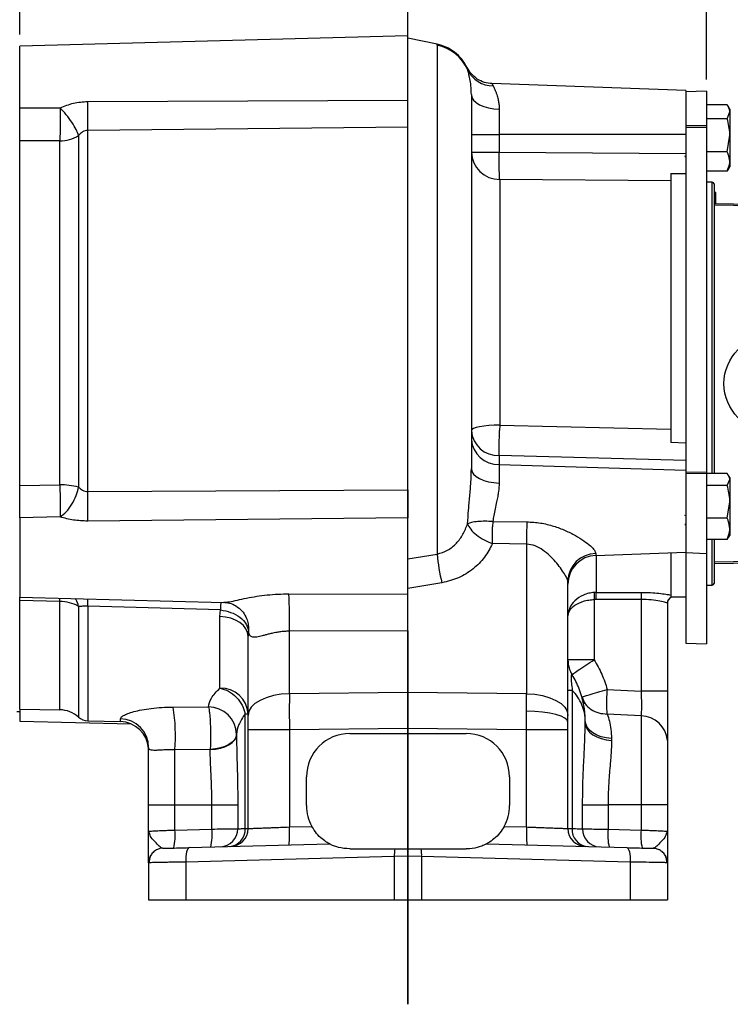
# Model space of a CAD drawing. Header units: inches. Extents: x 0.4 to 16.6, y 0.2 to 10.8.
# Tile 10 of 12: x 10.7 to 13.8, y 3.8 to 8.1. Entities that reach past the tile are written whole.
import ezdxf

# ---------------------------------------------------------------- set-up
doc = ezdxf.new("R2010")
doc.units = ezdxf.units.IN
doc.header["$MEASUREMENT"] = 0
doc.layers.add('SLD-0', color=7, linetype='Continuous', lineweight=25)
doc.styles.add('SLDTEXTSTYLE0', font='TXT', dxfattribs={"width": 0.75})
doc.dimstyles.new('SLDDIMSTYLE0', dxfattribs={"dimtxt": 0.145833, "dimasz": 0.13, "dimexe": 0, "dimexo": 0.0625, "dimgap": 0.036458, "dimtad": 0, "dimtih": 1, "dimtoh": 1, "dimdec": 1, "dimlfac": 2, "dimrnd": 1e-09, "dimzin": 12, "dimdsep": 46, "dimtxsty": 'SLDTEXTSTYLE0', "dimsah": 1, "dimcen": 0.09, "dimadec": 0, "dimazin": 3, "dimtfac": 1, "dimtdec": 1, "dimtofl": 0, "dimtmove": 0, "dimatfit": 3, "dimfxl": 0, "dimfrac": 2, "dimtolj": 1, "dimtzin": 12, "dimarcsym": 0})

# ---------------------------------------------------------------- blocks, each defined once
blk = doc.blocks.new('_D_4')
at = {"layer": 'SLD-0'}
for p, q in [((8.9471, 6.9269), (8.9471, 8.9956)), ((8.9471, 8.8706), (9.9899, 8.8706)), ((10.1619, 8.8706), (10.1175, 8.8706)), ((10.1175, 8.8706), (10.1175, 8.6389)), ((10.4852, 8.8706), (10.5295, 8.8706)), ((10.5295, 8.8706), (10.5295, 8.6389)), ((12.3889, 8.8706), (10.6572, 8.8706)), ((10.1175, 8.6389), (10.1619, 8.6389)), ((10.5295, 8.6389), (10.4852, 8.6389))]:
    blk.add_line(p, q, dxfattribs=at)
for points in [[(8.9471, 8.8706), (9.0771, 8.8506), (9.0771, 8.8906)], [(12.3889, 8.8706), (12.2589, 8.8906), (12.2589, 8.8506)]]:
    blk.add_solid(points, dxfattribs=at)
at = {"layer": 'SLD-0', "char_height": 0.14583, "attachment_point": 1, "style": 'SLDTEXTSTYLE0'}
for s, insert in [('6.9', (10.1889, 9.0882)), ('175', (10.1619, 8.8269))]:
    blk.add_mtext(s, dxfattribs=dict(at, insert=insert))
blk = doc.blocks.new('_D_5')
at = {"layer": 'SLD-0'}
for p, q in [((10.7046, 7.9871), (10.7046, 8.4875)), ((10.7046, 8.3625), (11.2874, 8.3625)), ((11.4595, 8.3625), (11.4151, 8.3625)), ((11.4151, 8.3625), (11.4151, 8.1308)), ((11.675, 8.3625), (11.7193, 8.3625)), ((11.7193, 8.3625), (11.7193, 8.1308)), ((12.3889, 8.3625), (11.847, 8.3625)), ((11.4151, 8.1308), (11.4595, 8.1308)), ((11.7193, 8.1308), (11.675, 8.1308))]:
    blk.add_line(p, q, dxfattribs=at)
for points in [[(10.7046, 8.3625), (10.8346, 8.3425), (10.8346, 8.3825)], [(12.3889, 8.3625), (12.2589, 8.3825), (12.2589, 8.3425)]]:
    blk.add_solid(points, dxfattribs=at)
at = {"layer": 'SLD-0', "char_height": 0.14583, "attachment_point": 1, "style": 'SLDTEXTSTYLE0'}
for s, insert in [('3.4', (11.4326, 8.5801)), ('86', (11.4595, 8.3188))]:
    blk.add_mtext(s, dxfattribs=dict(at, insert=insert))
blk = doc.blocks.new('_D_6')
at = {"layer": 'SLD-0'}
for p, q in [((14.2162, 7.1122), (14.2162, 8.9956)), ((12.3889, 8.8706), (13.2005, 8.8706)), ((13.3725, 8.8706), (13.3282, 8.8706)), ((13.3282, 8.8706), (13.3282, 8.6389)), ((13.588, 8.8706), (13.6324, 8.8706)), ((13.6324, 8.8706), (13.6324, 8.6389)), ((14.2162, 8.8706), (13.7601, 8.8706)), ((13.3282, 8.6389), (13.3725, 8.6389)), ((13.6324, 8.6389), (13.588, 8.6389))]:
    blk.add_line(p, q, dxfattribs=at)
for points in [[(12.3889, 8.8706), (12.5189, 8.8506), (12.5189, 8.8906)], [(14.2162, 8.8706), (14.0862, 8.8906), (14.0862, 8.8506)]]:
    blk.add_solid(points, dxfattribs=at)
at = {"layer": 'SLD-0', "char_height": 0.14583, "attachment_point": 1, "style": 'SLDTEXTSTYLE0'}
for s, insert in [('3.7', (13.3457, 9.0882)), ('93', (13.3725, 8.8269))]:
    blk.add_mtext(s, dxfattribs=dict(at, insert=insert))
blk = doc.blocks.new('_D_7')
at = {"layer": 'SLD-0'}
for p, q in [((13.6832, 7.7929), (13.6832, 8.4875)), ((12.3889, 8.3625), (12.7173, 8.3625)), ((12.8894, 8.3625), (12.845, 8.3625)), ((12.845, 8.3625), (12.845, 8.1308)), ((13.1049, 8.3625), (13.1492, 8.3625)), ((13.1492, 8.3625), (13.1492, 8.1308)), ((13.6832, 8.3625), (13.2769, 8.3625)), ((12.845, 8.1308), (12.8894, 8.1308)), ((13.1492, 8.1308), (13.1049, 8.1308))]:
    blk.add_line(p, q, dxfattribs=at)
for points in [[(12.3889, 8.3625), (12.5189, 8.3425), (12.5189, 8.3825)], [(13.6832, 8.3625), (13.5532, 8.3825), (13.5532, 8.3425)]]:
    blk.add_solid(points, dxfattribs=at)
at = {"layer": 'SLD-0', "char_height": 0.14583, "attachment_point": 1, "style": 'SLDTEXTSTYLE0'}
for s, insert in [('2.6', (12.8625, 8.5801)), ('66', (12.8894, 8.3188))]:
    blk.add_mtext(s, dxfattribs=dict(at, insert=insert))

msp = doc.modelspace()

# ---------------------------------------------------------------- linework, layer by layer
at = {"color": 7, "linetype": 'Continuous', "lineweight": 25}
for p, q in [((12.3889, 7.9813), (10.7046, 7.9371)), ((12.3889, 7.7025), (12.3889, 7.9813)), ((10.7046, 7.6702), (10.7046, 7.9371)), ((12.5161, 7.9452), (12.3889, 7.9723)), ((12.5153, 7.9417), (12.5153, 5.7358)), ((13.5937, 7.7456), (12.753, 7.775)), ((13.5937, 7.7456), (13.5937, 7.6669)), ((13.6832, 7.7429), (13.5937, 7.7398)), ((13.6832, 7.7429), (13.6832, 7.5924)), ((10.9997, 7.6973), (12.3889, 7.7025)), ((13.7735, 7.6835), (13.6832, 7.6835)), ((10.7046, 7.6702), (10.8799, 7.6693)), ((12.7845, 7.6645), (12.7845, 7.5548)), ((13.5937, 7.6669), (13.5937, 7.5915)), ((13.7735, 7.6229), (13.7847, 7.6532)), ((13.7847, 7.6648), (13.7769, 7.6782)), ((13.7847, 7.6648), (13.7847, 7.6532)), ((13.7847, 7.6532), (13.7847, 7.551)), ((13.7735, 7.6229), (13.6832, 7.6229)), ((12.3889, 7.5862), (10.9997, 7.5722)), ((10.9997, 6.0067), (10.9997, 7.5722)), ((12.3889, 6.0141), (12.3889, 7.5862)), ((12.6639, 7.5548), (12.7845, 7.5548)), ((12.7845, 7.5548), (12.7845, 7.4778)), ((13.5937, 7.5548), (12.7845, 7.5548)), ((13.6832, 7.5924), (13.5937, 7.5915)), ((13.5937, 7.5915), (13.5937, 7.5827)), ((13.6832, 7.5854), (13.5937, 7.5827)), ((13.5937, 7.5827), (13.5937, 6.0902)), ((13.6832, 7.5924), (13.6832, 7.5854)), ((13.6832, 7.5854), (13.6832, 6.091)), ((10.8788, 7.5267), (10.7046, 7.5267)), ((10.7046, 6.0336), (10.7046, 7.5267)), ((10.8788, 6.036), (10.8788, 7.5267)), ((10.9598, 7.5502), (10.9598, 6.0262)), ((13.7735, 7.4792), (13.7847, 7.551)), ((13.7847, 7.551), (13.7847, 7.4376)), ((12.6639, 7.4778), (12.7845, 7.4778)), ((12.7845, 7.4778), (13.5937, 7.4722)), ((13.7735, 7.4792), (13.6832, 7.4792)), ((13.5891, 7.4611), (13.5937, 7.4613)), ((13.5894, 7.4607), (13.5937, 7.4608)), ((13.5897, 7.4588), (13.5937, 7.4588)), ((13.7847, 7.4376), (13.7847, 7.4148)), ((13.5287, 7.3847), (13.5287, 6.2195)), ((13.5937, 7.3844), (13.5287, 7.3835)), ((13.7735, 7.396), (13.6832, 7.396)), ((13.7758, 7.402), (13.7735, 7.396)), ((13.7769, 7.4014), (13.7847, 7.4148)), ((12.7867, 7.3595), (12.7867, 6.2952)), ((13.5287, 7.3536), (12.7867, 7.3595)), ((13.7088, 7.3478), (13.6832, 7.3482)), ((13.7162, 7.3403), (13.7162, 6.4748)), ((13.7237, 7.3036), (13.7162, 7.3036)), ((13.7237, 7.255), (13.7237, 7.3036)), ((13.7162, 7.2552), (14.0319, 7.2496)), ((14.0318, 7.2421), (13.7162, 7.2477)), ((13.7162, 6.4748), (13.7162, 6.0847)), ((12.7867, 6.2952), (12.786, 6.2712)), ((12.7867, 6.2952), (13.5287, 6.278)), ((13.5937, 6.2164), (13.5287, 6.2201)), ((12.7845, 6.163), (12.7845, 6.1245)), ((13.5937, 6.1413), (12.7845, 6.163)), ((12.7845, 6.1245), (12.7845, 6.0441)), ((12.7845, 6.1245), (13.5937, 6.1)), ((13.6832, 6.091), (13.5937, 6.0902)), ((13.5937, 6.0902), (13.5937, 6.0837)), ((13.6832, 6.0859), (13.5937, 6.0837)), ((13.5937, 6.0837), (13.5937, 6.0125)), ((13.6832, 6.091), (13.6832, 6.0859)), ((13.6832, 6.0859), (13.6832, 5.7392)), ((13.7735, 6.0847), (13.6832, 6.0847)), ((13.7735, 6.034), (13.7847, 6.0593)), ((13.7847, 6.0673), (13.7792, 6.0767)), ((13.7847, 6.0673), (13.7847, 6.0593)), ((13.7847, 6.0593), (13.7847, 5.9628)), ((10.7046, 6.0336), (10.8788, 6.036)), ((13.7735, 6.034), (13.6832, 6.034)), ((10.9997, 6.0067), (12.3889, 6.0141)), ((13.5937, 6.0125), (13.5937, 5.745)), ((13.7735, 5.8916), (13.7847, 5.9628)), ((13.7847, 5.9628), (13.7847, 5.8458)), ((10.8799, 5.8969), (10.7046, 5.8938)), ((10.7046, 5.8938), (10.7046, 5.5501)), ((12.3889, 5.8939), (10.9997, 5.8791)), ((12.3889, 5.5617), (12.3889, 5.8939)), ((13.5937, 5.9023), (13.5891, 5.9029)), ((13.5937, 5.902), (13.5894, 5.9026)), ((13.7735, 5.8916), (13.6832, 5.8916)), ((12.7566, 5.8769), (12.756, 5.8536)), ((12.7566, 5.8769), (12.9044, 5.8758)), ((13.5891, 5.8653), (13.5937, 5.8655)), ((13.5894, 5.8648), (13.5937, 5.865)), ((13.7847, 5.8458), (13.7847, 5.8173)), ((13.7777, 5.8088), (13.7735, 5.7999)), ((13.7792, 5.8079), (13.7847, 5.8173)), ((12.9033, 5.7791), (12.7555, 5.7816)), ((12.9033, 5.7791), (12.9033, 5.1309)), ((13.7735, 5.7999), (13.6832, 5.7999)), ((13.7162, 5.7999), (13.7162, 5.6093)), ((12.3889, 5.7151), (12.5153, 5.7358)), ((13.2032, 5.7303), (13.5937, 5.744)), ((13.5287, 5.7417), (13.5287, 5.551)), ((13.5937, 5.745), (13.5937, 5.7423)), ((13.5937, 5.744), (13.5937, 5.3498)), ((13.5937, 5.7423), (13.6832, 5.7392)), ((13.6832, 5.7392), (13.6832, 5.3467)), ((13.7162, 5.7019), (14.0318, 5.7074)), ((14.0319, 5.6999), (13.7162, 5.6944)), ((12.5359, 5.6119), (12.3889, 5.5871)), ((13.0826, 5.0372), (13.0826, 5.6193)), ((13.6832, 5.6013), (13.7088, 5.6018)), ((10.7046, 5.5501), (11.5905, 5.5269)), ((10.7046, 5.535), (10.7046, 5.5501)), ((11.8722, 5.5639), (12.3889, 5.5617)), ((13.2054, 5.5702), (13.1967, 5.5699)), ((13.2054, 5.5702), (13.4019, 5.5701)), ((13.5287, 5.551), (13.5937, 5.551)), ((13.5287, 5.5489), (13.5287, 5.548)), ((10.8788, 5.5304), (10.7046, 5.535)), ((10.7046, 5.0642), (10.7046, 5.535)), ((11.576, 5.4938), (10.9997, 5.5101)), ((11.5905, 5.5271), (11.5958, 5.5276)), ((13.2032, 5.5398), (13.1967, 5.5396)), ((13.1967, 5.5396), (13.1967, 5.2778)), ((13.3997, 5.5395), (13.2032, 5.5398)), ((13.3997, 5.5395), (13.3997, 5.142)), ((13.5139, 5.5223), (13.5139, 5.142)), ((11.5734, 5.4653), (11.576, 5.4938)), ((11.5734, 5.1555), (11.5734, 5.4653)), ((11.6966, 5.4028), (11.6951, 5.3798)), ((11.6951, 5.0372), (11.6951, 5.3798)), ((12.3889, 5.404), (11.8744, 5.4016)), ((11.8744, 5.1309), (11.8744, 5.4016)), ((12.3889, 5.404), (12.3889, 5.1369)), ((13.5937, 5.3498), (13.6832, 5.3467)), ((13.1967, 5.2778), (13.0826, 5.2778)), ((12.3889, 5.1369), (11.8744, 5.1309)), ((12.9033, 5.1309), (12.3889, 5.1369)), ((12.3889, 5.1369), (12.3889, 4.9808)), ((12.9036, 5.0556), (12.9033, 5.1309)), ((13.0826, 5.1461), (13.1014, 5.1461)), ((13.1014, 5.1461), (13.1014, 4.5466)), ((13.2532, 5.1493), (13.3997, 5.142)), ((13.5139, 5.142), (13.3997, 5.142)), ((10.6921, 5.0543), (10.7046, 5.0543)), ((10.7046, 5.0642), (10.8788, 5.0611)), ((10.7046, 5.0642), (10.7046, 5.0125)), ((11.3703, 5.0733), (11.5234, 5.0736)), ((11.5234, 5.0736), (11.5234, 5.074)), ((11.6826, 4.5466), (11.6826, 5.0439)), ((11.6826, 5.0439), (11.6951, 5.0439)), ((12.9033, 4.9748), (12.9036, 5.0556)), ((13.0826, 5.0071), (13.0826, 5.0372)), ((13.3997, 5.0348), (13.2532, 5.0429)), ((10.7046, 5.0125), (11.1882, 4.9998)), ((10.9997, 5.0137), (11.1421, 5.0099)), ((13.0826, 4.9748), (13.0826, 5.0071)), ((13.1576, 5.0047), (13.1576, 5.0144)), ((13.3997, 5.0348), (13.3997, 4.6494)), ((11.6451, 4.9553), (11.6451, 4.9532)), ((11.6951, 4.5467), (11.6951, 4.9748)), ((11.8744, 4.9748), (11.6951, 4.9748)), ((12.3889, 4.9808), (11.8744, 4.9748)), ((11.8744, 4.9748), (11.8744, 4.5534)), ((12.1364, 4.9584), (12.3889, 4.9584)), ((12.3889, 4.9808), (12.3889, 4.9584)), ((12.9033, 4.9748), (12.3889, 4.9808)), ((12.3889, 4.9584), (12.6414, 4.9584)), ((12.9033, 4.5534), (12.9033, 4.9748)), ((13.0826, 4.9748), (12.9033, 4.9748)), ((13.0826, 4.5467), (13.0826, 4.9748)), ((13.2717, 4.9365), (13.2717, 4.9289)), ((11.2634, 4.8952), (11.2637, 4.8885)), ((11.531, 4.8899), (11.378, 4.8878)), ((11.378, 4.6494), (11.378, 4.8878)), ((11.531, 4.8886), (11.531, 4.8899)), ((11.9489, 4.6459), (11.9489, 4.7709)), ((12.8289, 4.7709), (12.8289, 4.6459)), ((11.2639, 4.6494), (11.378, 4.6494)), ((11.2639, 4.5355), (11.2639, 4.6494)), ((11.378, 4.6494), (11.5384, 4.6494)), ((11.378, 4.5403), (11.378, 4.6494)), ((11.5384, 4.6494), (11.6506, 4.6494)), ((11.5384, 4.5445), (11.5384, 4.6494)), ((11.6506, 4.6494), (11.6506, 4.5456)), ((13.1463, 4.5451), (13.1463, 4.6494)), ((13.1463, 4.6494), (13.2566, 4.6494)), ((13.3997, 4.6494), (13.2566, 4.6494)), ((13.2566, 4.6494), (13.2566, 4.5441)), ((13.5139, 4.6494), (13.3997, 4.6494)), ((13.3997, 4.6494), (13.3997, 4.5403)), ((13.5139, 4.6494), (13.5139, 4.5355)), ((11.2639, 4.5355), (11.2677, 4.5356)), ((11.2674, 4.5269), (11.2639, 4.5355)), ((11.2659, 4.5355), (11.2644, 4.5273)), ((11.378, 4.5403), (11.5384, 4.5445)), ((11.8744, 4.5534), (11.9719, 4.5559)), ((12.8058, 4.5559), (12.9033, 4.5534)), ((13.2566, 4.5441), (13.3997, 4.5403)), ((13.51, 4.5356), (13.5139, 4.5355)), ((13.5139, 4.5355), (13.5103, 4.5269)), ((13.5133, 4.5273), (13.5118, 4.5355)), ((11.4398, 4.4641), (12.049, 4.48)), ((12.1364, 4.4584), (12.3314, 4.4584)), ((12.4463, 4.4584), (12.6414, 4.4584)), ((12.7287, 4.48), (13.3379, 4.4641)), ((11.2639, 4.3986), (11.2639, 4.2384)), ((12.3296, 4.4253), (11.4246, 4.4016)), ((11.4246, 4.4016), (11.4246, 4.2384)), ((12.3889, 4.4264), (12.3296, 4.4253)), ((12.3296, 4.4253), (12.3296, 4.2384)), ((12.4481, 4.4253), (12.3889, 4.4264)), ((12.4481, 4.4253), (12.4481, 4.2384)), ((13.3531, 4.4016), (12.4481, 4.4253)), ((13.3531, 4.4016), (13.3531, 4.2384)), ((13.5139, 4.3986), (13.5082, 4.3987)), ((13.5139, 4.3986), (13.5139, 4.2384)), ((11.2639, 4.2384), (11.4246, 4.2384)), ((11.4246, 4.2384), (12.3296, 4.2384)), ((12.3296, 4.2384), (12.4481, 4.2384)), ((12.4481, 4.2384), (13.3531, 4.2384)), ((13.3531, 4.2384), (13.5139, 4.2384))]:
    msp.add_line(p, q, dxfattribs=at)
at = {"color": 8, "linetype": 'Continuous', "lineweight": 25}
for p, q in [((12.6478, 7.8345), (12.6453, 7.8446)), ((12.7531, 7.7749), (12.7577, 7.7654)), ((13.7088, 6.0847), (13.7088, 7.3478)), ((13.7088, 5.6018), (13.7088, 5.7999)), ((13.2032, 5.7389), (13.2032, 5.7303)), ((13.2054, 5.7304), (13.2054, 5.5702)), ((10.8788, 5.5304), (10.8792, 5.5455)), ((10.8788, 5.0611), (10.8788, 5.5304)), ((10.9598, 5.5092), (10.9598, 5.0295)), ((10.9997, 5.5101), (10.9997, 5.0137)), ((11.1421, 5.0099), (11.1421, 5.0222))]:
    msp.add_line(p, q, dxfattribs=at)
at = {"color": 7, "linetype": 'Continuous', "lineweight": 25, "flags": 128}
for points in [[(12.6639, 7.7271), (12.6661, 7.7151), (12.673, 7.7036), (12.684, 7.693), (12.6989, 7.6836), (12.7172, 7.6758), (12.738, 7.6699), (12.7607, 7.6661), (12.7845, 7.6645)], [(12.7867, 6.2952), (12.7626, 6.2947), (12.7395, 6.2933), (12.7183, 6.291), (12.6997, 6.288), (12.6845, 6.2844), (12.6732, 6.2803), (12.6662, 6.2758), (12.6639, 6.2712)], [(12.6639, 6.1065), (12.6661, 6.0946), (12.673, 6.0831), (12.684, 6.0725), (12.6989, 6.0631), (12.7172, 6.0554), (12.738, 6.0495), (12.7607, 6.0457), (12.7845, 6.0441)], [(11.6951, 5.3798), (11.6928, 5.3962), (11.6859, 5.412), (11.6747, 5.4266), (11.6596, 5.4395), (11.6412, 5.4501), (11.6202, 5.4581), (11.5973, 5.4633), (11.5734, 5.4653)], [(11.8744, 5.1309), (11.839, 5.1284), (11.8052, 5.1226), (11.7742, 5.1137), (11.7472, 5.102), (11.725, 5.088), (11.7086, 5.0721), (11.6985, 5.055), (11.6951, 5.0372)], [(12.9033, 5.1309), (12.9387, 5.1284), (12.9725, 5.1226), (13.0035, 5.1137), (13.0305, 5.102), (13.0527, 5.088), (13.0691, 5.0721), (13.0792, 5.055), (13.0826, 5.0372)], [(13.0826, 5.0071), (13.0792, 5.0163), (13.0691, 5.0251), (13.0527, 5.0334), (13.0306, 5.0406), (13.0036, 5.0467), (12.9727, 5.0513), (12.9389, 5.0543), (12.9036, 5.0556)], [(13.2717, 4.9365), (13.2489, 4.9391), (13.2273, 4.9443), (13.2076, 4.9518), (13.1904, 4.9616), (13.1765, 4.9731), (13.1661, 4.9861), (13.1597, 5), (13.1576, 5.0144)], [(13.1576, 5.0047), (13.1597, 4.9907), (13.1661, 4.9771), (13.1765, 4.9645), (13.1904, 4.9533), (13.2076, 4.9438), (13.2273, 4.9364), (13.2489, 4.9314), (13.2717, 4.9289)], [(11.6451, 4.9549), (11.643, 4.9429), (11.6366, 4.9313), (11.6263, 4.9205), (11.6123, 4.9108), (11.5951, 4.9027), (11.5754, 4.8964), (11.5538, 4.8921), (11.531, 4.8899)], [(11.531, 4.8886), (11.5538, 4.8907), (11.5754, 4.895), (11.5951, 4.9013), (11.6123, 4.9094), (11.6263, 4.9189), (11.6366, 4.9297), (11.643, 4.9412), (11.6451, 4.9532)], [(11.3247, 4.4611), (11.3128, 4.4596), (11.3018, 4.4561)], [(11.4398, 4.4641), (11.4366, 4.4628), (11.4335, 4.4592), (11.4308, 4.4534), (11.4284, 4.4456), (11.4266, 4.4362), (11.4253, 4.4254), (11.4246, 4.4137), (11.4246, 4.4016)], [(13.3379, 4.4641), (13.3411, 4.4628), (13.3442, 4.4592), (13.3469, 4.4534), (13.3493, 4.4456), (13.3511, 4.4362), (13.3524, 4.4254), (13.3531, 4.4137), (13.3531, 4.4016)], [(13.453, 4.4611), (13.4649, 4.4596), (13.4759, 4.4561)]]:
    msp.add_lwpolyline(points, dxfattribs=at)
at = {"color": 7, "linetype": 'Continuous', "lineweight": 25}
msp.add_circle((13.9662, 6.4748), 0.207, dxfattribs=at)
for centre, radius, start, end in [((12.4766, 7.7584), 0.1874, 23.9661, 78.0567), ((12.7565, 7.8855), 0.1201, 205.1247, 270.5646), ((7.6321, 7.6349), 3.3682, 358.9329, 1.0605), ((10.8787, 7.6778), 0.1511, 270.0167, 302.4251), ((12.7854, 7.4812), 0.1216, 181.6, 270.5855), ((13.7087, 7.3403), 0.0075, 0, 89), ((12.7804, 6.2798), 0.1169, 184.2201, 272.0086), ((12.7804, 6.2413), 0.1169, 184.2201, 272.0086), ((10.8809, 5.7151), 0.3209, 75.7789, 90.3832), ((7.4831, 5.9427), 3.5172, 358.9641, 1.0423), ((15.7485, 5.7954), 2.8453, 178.3804, 180.3281), ((13.3115, 5.8041), 0.7991, 184.9061, 193.9191), ((13.2048, 5.6167), 0.1222, 90.7363, 178.7971), ((13.2076, 5.6054), 0.125, 92, 180), ((13.7087, 5.6093), 0.0075, 271, 0), ((9.8073, 5.4551), 2.0678, 358.5184, 3.0161), ((13.3371, 5.5547), 0.1412, 173.8345, 186.1655), ((13.345, 5.545), 0.1419, 169.7315, 182.0862), ((13.5374, 5.5451), 0.1378, 169.539, 182.3102), ((13.5451, 5.5223), 0.0312, 121.7254, 179.9904), ((13.5451, 5.5214), 0.0312, 121.7625, 180), ((10.8793, 5.3666), 0.1638, 60.5589, 90.1645), ((13.2076, 5.2778), 0.125, 180, 211.7883), ((11.5768, 5.0371), 0.1185, 3.2854, 91.6476), ((10.8766, 4.9362), 0.125, 48.2919, 89), ((10.597, 4.9486), 0.7833, 355.5511, 9.1571), ((11.5233, 4.9522), 0.1218, 1.4615, 89.988), ((11.5233, 4.9518), 0.1218, 1.4548, 89.9816), ((11.0014, 5.0761), 0.0625, 228.2919, 268.5), ((11.1394, 4.8978), 0.1244, 0.2346, 88.7493), ((11.1389, 4.885), 0.125, 4.4923, 88.5), ((13.3986, 4.9193), 0.1155, 4.113, 89.4417), ((12.1364, 4.7709), 0.1875, 90, 180), ((12.6414, 4.7709), 0.1875, 0, 90), ((12.1364, 4.6459), 0.1875, 180, 208.6791), ((12.6414, 4.6459), 0.1875, 331.3209, 0), ((11.1503, 4.5151), 0.229, 346.6906, 6.328), ((11.3107, 4.5193), 0.229, 346.6906, 6.328), ((11.5732, 4.545), 0.0774, 271.9151, 0.4602), ((11.6085, 4.5426), 0.0742, 274.5821, 3.1031), ((11.6171, 4.5467), 0.078, 271.5, 360), ((11.426, 4.5222), 0.4495, 354.0238, 3.977), ((13.3517, 4.5222), 0.4495, 176.023, 185.9762), ((13.1606, 4.5467), 0.078, 180, 268.5), ((13.1737, 4.5407), 0.0726, 175.3697, 263.6146), ((13.223, 4.5439), 0.0768, 179.0583, 267.6359), ((13.4842, 4.5188), 0.229, 173.672, 193.3094), ((13.6274, 4.5151), 0.229, 173.672, 193.3094), ((12.5319, 4.4312), 0.2024, 172.2635, 181.6685), ((12.2458, 4.4312), 0.2024, 358.3315, 7.7365), ((11.3264, 4.3986), 0.0625, 150.5365, 180), ((13.4514, 4.3986), 0.0625, 360, 29.4635)]:
    msp.add_arc(centre, radius, start, end, dxfattribs=at)
at = {"color": 8, "linetype": 'Continuous', "lineweight": 25}
msp.add_arc((8.4764, 5.5692), 2.524, 358.6582, 359.3894, dxfattribs=at)
for points, knots in [([(12.5153, 7.9417), (12.5155, 7.9428), (12.5157, 7.9449), (12.5159, 7.9451), (12.516, 7.9452)], [0, 0, 0, 0, 0.500299, 1, 1, 1, 1]), ([(11.5958, 5.5276), (11.6015, 5.528), (11.6151, 5.529), (11.6483, 5.5367), (11.702, 5.5481), (11.7776, 5.5612), (11.8407, 5.563), (11.8722, 5.5639)], [0, 0, 0, 0, 0.108768, 0.25732, 0.405863, 0.703013, 1, 1, 1, 1]), ([(10.9598, 5.5092), (10.9574, 5.5201), (10.9544, 5.5341), (10.9464, 5.542), (10.9446, 5.5438)], [0, 0, 0, 0, 0.774028, 1, 1, 1, 1]), ([(11.5765, 5.5272), (11.5764, 5.5237), (11.5764, 5.516), (11.5761, 5.5016), (11.576, 5.4938)], [0, 0, 0, 0, 0.460408, 1, 1, 1, 1]), ([(11.6883, 5.4571), (11.6891, 5.4553), (11.6937, 5.446), (11.6972, 5.4275), (11.6968, 5.411), (11.6966, 5.4028)], [0, 0, 0, 0, 0.107457, 0.558404, 1, 1, 1, 1]), ([(11.3247, 4.4611), (11.3213, 4.4625), (11.3139, 4.4655), (11.2955, 4.4857), (11.2735, 4.5068), (11.2693, 4.5206), (11.2674, 4.5269)], [0, 0, 0, 0, 0.205845, 0.44814, 0.748843, 1, 1, 1, 1]), ([(11.2677, 4.5356), (11.2687, 4.5357), (11.2718, 4.5358), (11.2937, 4.5367), (11.3231, 4.538), (11.3516, 4.5392), (11.3689, 4.5399), (11.378, 4.5403)], [0, 0, 0, 0, 0.143084, 0.432629, 0.680036, 0.831059, 1, 1, 1, 1]), ([(13.3997, 4.5403), (13.4088, 4.5399), (13.4261, 4.5392), (13.4546, 4.538), (13.484, 4.5367), (13.5059, 4.5358), (13.509, 4.5357), (13.51, 4.5356)], [0, 0, 0, 0, 0.168939, 0.319961, 0.567371, 0.856913, 1, 1, 1, 1]), ([(13.5103, 4.5269), (13.5084, 4.5206), (13.5042, 4.5068), (13.4822, 4.4857), (13.4638, 4.4655), (13.4564, 4.4625), (13.453, 4.4611)], [0, 0, 0, 0, 0.251157, 0.55186, 0.794155, 1, 1, 1, 1]), ([(13.5082, 4.3987), (13.5071, 4.3987), (13.5051, 4.3988), (13.4943, 4.399), (13.4832, 4.3992), (13.4618, 4.3996), (13.4309, 4.4001), (13.3901, 4.4009), (13.3657, 4.4014), (13.3531, 4.4016)], [0, 0, 0, 0, 0.138119, 0.233999, 0.331043, 0.429253, 0.691411, 0.839996, 1, 1, 1, 1])]:
    msp.add_open_spline(points, degree=3, knots=knots, dxfattribs=at)
at = {"color": 7, "linetype": 'Continuous', "lineweight": 25}
for points, knots in [([(12.6457, 7.8437), (12.6385, 7.8564), (12.6241, 7.8816), (12.5923, 7.9116), (12.556, 7.9341), (12.5291, 7.9416), (12.516, 7.9452)], [0, 0, 0, 0, 0.254776, 0.510735, 0.761118, 1, 1, 1, 1]), ([(12.7531, 7.775), (12.7421, 7.7762), (12.7197, 7.7787), (12.6888, 7.7937), (12.6624, 7.8157), (12.6509, 7.8351), (12.6453, 7.8447)], [0, 0, 0, 0, 0.245402, 0.5, 0.754598, 1, 1, 1, 1]), ([(12.6639, 7.7271), (12.6634, 7.7403), (12.6624, 7.7666), (12.6573, 7.7965), (12.652, 7.8202), (12.6492, 7.8297), (12.6478, 7.8345)], [0, 0, 0, 0, 0.250569, 0.50005, 0.749659, 1, 1, 1, 1]), ([(12.6639, 7.7271), (12.6639, 7.716), (12.6639, 7.6936), (12.6639, 7.6439), (12.6639, 7.5825), (12.6639, 7.5088), (12.6639, 7.4242), (12.6639, 7.3301), (12.6639, 7.2281), (12.6639, 7.1195), (12.6639, 7.0043), (12.6639, 6.8828), (12.6639, 6.7557), (12.6639, 6.6249), (12.6639, 6.4926), (12.6639, 6.3608), (12.6639, 6.2314), (12.6639, 6.1479), (12.6639, 6.1065)], [0, 0, 0, 0, 0.061366, 0.123694, 0.18668, 0.25, 0.31332, 0.376306, 0.438634, 0.5, 0.561366, 0.623694, 0.68668, 0.75, 0.81332, 0.876306, 0.938634, 1, 1, 1, 1]), ([(12.7577, 7.7654), (12.7588, 7.7634), (12.7611, 7.759), (12.7652, 7.7502), (12.7697, 7.7395), (12.7737, 7.7285), (12.777, 7.7177), (12.7794, 7.7082), (12.7819, 7.6964), (12.784, 7.6822), (12.7843, 7.6702), (12.7845, 7.6645)], [0, 0, 0, 0, 0.114581, 0.249677, 0.374285, 0.499863, 0.592177, 0.675151, 0.748836, 0.880217, 1, 1, 1, 1]), ([(10.8799, 7.6693), (10.8989, 7.6774), (10.9369, 7.6936), (10.9788, 7.6961), (10.9997, 7.6973)], [0, 0, 0, 0, 0.499962, 1, 1, 1, 1]), ([(12.3889, 7.5862), (12.3889, 7.5938), (12.3889, 7.6116), (12.3889, 7.648), (12.3889, 7.6806), (12.3889, 7.6984), (12.3889, 7.7025)], [0, 0, 0, 0, 0.246613, 0.575057, 0.903498, 1, 1, 1, 1]), ([(13.7847, 7.6532), (13.7846, 7.6539), (13.7845, 7.6642), (13.7788, 7.6742), (13.7735, 7.6835)], [0, 0, 0, 0, 0.070214, 1, 1, 1, 1]), ([(10.7046, 7.5267), (10.7046, 7.5371), (10.7046, 7.5579), (10.7046, 7.5989), (10.7046, 7.6378), (10.7046, 7.6606), (10.7046, 7.6702)], [0, 0, 0, 0, 0.268628, 0.53726, 0.805824, 1, 1, 1, 1]), ([(10.8799, 7.6693), (10.88, 7.6543), (10.8802, 7.6292), (10.88, 7.5898), (10.8796, 7.5551), (10.879, 7.536), (10.8788, 7.5267)], [0, 0, 0, 0, 0.30035, 0.499876, 0.756118, 1, 1, 1, 1]), ([(10.9598, 7.5502), (10.957, 7.5583), (10.9512, 7.575), (10.9321, 7.607), (10.9075, 7.6402), (10.8889, 7.6598), (10.8799, 7.6693)], [0, 0, 0, 0, 0.243136, 0.5, 0.756864, 1, 1, 1, 1]), ([(13.7847, 7.551), (13.7846, 7.5527), (13.7845, 7.577), (13.7788, 7.6008), (13.7735, 7.6229)], [0, 0, 0, 0, 0.070214, 1, 1, 1, 1]), ([(10.9997, 7.5722), (10.9958, 7.5719), (10.9879, 7.5712), (10.9735, 7.5643), (10.9653, 7.5559), (10.9598, 7.5502)], [0, 0, 0, 0, 0.249707, 0.501478, 1, 1, 1, 1]), ([(12.7867, 7.3595), (12.7863, 7.3647), (12.7855, 7.3752), (12.7848, 7.404), (12.7844, 7.4393), (12.7844, 7.4652), (12.7845, 7.4778)], [0, 0, 0, 0, 0.243896, 0.5, 0.756104, 1, 1, 1, 1]), ([(13.7847, 7.4376), (13.7834, 7.448), (13.7817, 7.4621), (13.7752, 7.4757), (13.7735, 7.4792)], [0, 0, 0, 0, 0.7424487, 1, 1, 1, 1]), ([(13.7735, 7.396), (13.7779, 7.406), (13.7839, 7.4197), (13.7845, 7.4338), (13.7847, 7.4376)], [0, 0, 0, 0, 0.731366, 1, 1, 1, 1]), ([(13.5287, 7.3835), (13.5287, 7.3745), (13.5287, 7.362), (13.5287, 7.3554), (13.5287, 7.3536)], [0, 0, 0, 0, 0.721231, 1, 1, 1, 1]), ([(13.5287, 6.278), (13.5287, 6.2639), (13.5287, 6.2444), (13.5287, 6.2254), (13.5287, 6.2201)], [0, 0, 0, 0, 0.721232, 1, 1, 1, 1]), ([(12.7845, 6.163), (12.7844, 6.1704), (12.7844, 6.183), (12.7847, 6.21), (12.7851, 6.2387), (12.7857, 6.2605), (12.786, 6.2712)], [0, 0, 0, 0, 0.2928976, 0.4999368, 0.7542985, 1, 1, 1, 1]), ([(12.6471, 5.867), (12.6485, 5.8865), (12.6512, 5.9253), (12.6568, 5.9859), (12.6622, 6.0469), (12.6633, 6.0866), (12.6639, 6.1065)], [0, 0, 0, 0, 0.250803, 0.500321, 0.750463, 1, 1, 1, 1]), ([(13.7847, 6.0593), (13.7846, 6.0599), (13.7845, 6.0685), (13.7788, 6.0769), (13.7735, 6.0847)], [0, 0, 0, 0, 0.070214, 1, 1, 1, 1]), ([(10.7046, 5.8938), (10.7046, 5.9032), (10.7046, 5.9221), (10.7046, 5.9615), (10.7046, 6.0003), (10.7046, 6.0238), (10.7046, 6.0336)], [0, 0, 0, 0, 0.268524, 0.537048, 0.80557, 1, 1, 1, 1]), ([(10.8788, 6.036), (10.879, 6.0236), (10.8796, 5.9982), (10.88, 5.9617), (10.8802, 5.9254), (10.88, 5.9076), (10.8799, 5.8969)], [0, 0, 0, 0, 0.243882, 0.500124, 0.699655, 1, 1, 1, 1]), ([(10.8799, 5.8969), (10.8889, 5.9039), (10.9075, 5.9183), (10.9321, 5.9514), (10.9512, 5.9891), (10.957, 6.014), (10.9598, 6.0262)], [0, 0, 0, 0, 0.243136, 0.5, 0.756864, 1, 1, 1, 1]), ([(10.9598, 6.0262), (10.9653, 6.0212), (10.9735, 6.0138), (10.9879, 6.0074), (10.9958, 6.0069), (10.9997, 6.0067)], [0, 0, 0, 0, 0.497935, 0.748079, 1, 1, 1, 1]), ([(12.7845, 6.0441), (12.7838, 6.0319), (12.7828, 6.0129), (12.7779, 5.9853), (12.773, 5.9605), (12.767, 5.9331), (12.761, 5.9043), (12.758, 5.8859), (12.7566, 5.8769)], [0, 0, 0, 0, 0.2341454, 0.3624109, 0.4971858, 0.6742014, 0.840428, 1, 1, 1, 1]), ([(13.7847, 5.9628), (13.7846, 5.9645), (13.7845, 5.9885), (13.7788, 6.0121), (13.7735, 6.034)], [0, 0, 0, 0, 0.070214, 1, 1, 1, 1]), ([(12.3889, 6.0141), (12.3889, 6.0038), (12.3889, 5.9799), (12.3889, 5.9408), (12.3889, 5.9111), (12.3889, 5.8971), (12.3889, 5.8939)], [0, 0, 0, 0, 0.246614, 0.575057, 0.903499, 1, 1, 1, 1]), ([(10.9997, 5.8791), (10.9788, 5.8798), (10.9369, 5.8812), (10.8989, 5.8917), (10.8799, 5.8969)], [0, 0, 0, 0, 0.500346, 1, 1, 1, 1]), ([(13.7847, 5.8458), (13.7834, 5.8573), (13.7817, 5.8728), (13.7752, 5.8878), (13.7735, 5.8916)], [0, 0, 0, 0, 0.742449, 1, 1, 1, 1]), ([(12.5153, 5.7358), (12.5307, 5.7405), (12.5623, 5.7501), (12.6, 5.7818), (12.6293, 5.8213), (12.6411, 5.8516), (12.6471, 5.867)], [0, 0, 0, 0, 0.240742, 0.494367, 0.742531, 1, 1, 1, 1]), ([(12.7566, 5.8769), (12.7452, 5.8775), (12.7221, 5.8788), (12.6904, 5.8774), (12.6636, 5.8736), (12.6525, 5.8692), (12.6471, 5.867)], [0, 0, 0, 0, 0.245047, 0.5, 0.754953, 1, 1, 1, 1]), ([(12.6471, 5.867), (12.6509, 5.8593), (12.6588, 5.8434), (12.6848, 5.8188), (12.7181, 5.7967), (12.7432, 5.7865), (12.7555, 5.7816)], [0, 0, 0, 0, 0.2432848, 0.5, 0.7567152, 1, 1, 1, 1]), ([(12.9044, 5.8758), (12.9245, 5.8747), (12.964, 5.8726), (13.0199, 5.8584), (13.0705, 5.8394), (13.1147, 5.8175), (13.1519, 5.7945), (13.1805, 5.7723), (13.1997, 5.7522), (13.2021, 5.7433), (13.2032, 5.7389)], [0, 0, 0, 0, 0.152772, 0.300255, 0.439295, 0.569278, 0.690252, 0.801119, 0.903272, 1, 1, 1, 1]), ([(13.7735, 5.7999), (13.7779, 5.811), (13.7839, 5.8261), (13.7845, 5.8416), (13.7847, 5.8458)], [0, 0, 0, 0, 0.731366, 1, 1, 1, 1]), ([(12.7555, 5.7816), (12.7448, 5.7613), (12.7235, 5.7207), (12.6729, 5.67), (12.6102, 5.6301), (12.5606, 5.618), (12.5359, 5.6119)], [0, 0, 0, 0, 0.250326, 0.500658, 0.750709, 1, 1, 1, 1]), ([(13.0826, 5.6193), (13.0819, 5.6222), (13.0806, 5.6281), (13.0686, 5.6496), (13.051, 5.6756), (13.0218, 5.7124), (12.9856, 5.7478), (12.9414, 5.7741), (12.916, 5.7775), (12.9033, 5.7791)], [0, 0, 0, 0, 0.1253615, 0.2511372, 0.3754141, 0.5004531, 0.7495498, 0.874742, 1, 1, 1, 1]), ([(12.3889, 5.404), (12.3889, 5.4169), (12.3889, 5.4426), (12.3889, 5.4857), (12.3889, 5.5261), (12.3889, 5.5502), (12.3889, 5.5606), (12.3889, 5.5617)], [0, 0, 0, 0, 0.2425125, 0.4850269, 0.7275175, 0.9701409, 1, 1, 1, 1]), ([(13.1967, 5.5699), (13.1886, 5.5689), (13.1722, 5.5669), (13.1418, 5.5563), (13.1107, 5.5353), (13.0871, 5.5029), (13.0841, 5.4796), (13.0826, 5.468)], [0, 0, 0, 0, 0.12244, 0.25066, 0.499777, 0.74916, 1, 1, 1, 1]), ([(13.4019, 5.5701), (13.4152, 5.5699), (13.4417, 5.5695), (13.4776, 5.5665), (13.5082, 5.5625), (13.5219, 5.5599), (13.5287, 5.5586)], [0, 0, 0, 0, 0.252155, 0.503539, 0.753052, 1, 1, 1, 1]), ([(13.5287, 5.5586), (13.5287, 5.5566), (13.5287, 5.5527), (13.5287, 5.5501), (13.5287, 5.5489)], [0, 0, 0, 0, 0.500318, 1, 1, 1, 1]), ([(10.9997, 5.5101), (10.9958, 5.5103), (10.9879, 5.5105), (10.9735, 5.5096), (10.9653, 5.5094), (10.9598, 5.5092)], [0, 0, 0, 0, 0.249707, 0.501478, 1, 1, 1, 1]), ([(11.5948, 5.5269), (11.6036, 5.5256), (11.6218, 5.523), (11.6506, 5.5079), (11.6751, 5.4849), (11.6843, 5.4663), (11.6888, 5.4571)], [0, 0, 0, 0, 0.2393434, 0.4923991, 0.7496287, 1, 1, 1, 1]), ([(13.0826, 5.468), (13.0841, 5.4761), (13.0871, 5.4924), (13.1107, 5.5151), (13.1418, 5.5299), (13.1721, 5.5374), (13.1886, 5.5389), (13.1967, 5.5396)], [0, 0, 0, 0, 0.250829, 0.500235, 0.749362, 0.87729, 1, 1, 1, 1]), ([(13.5139, 5.5223), (13.5122, 5.5235), (13.5088, 5.5258), (13.4829, 5.5322), (13.4457, 5.5381), (13.4151, 5.539), (13.3997, 5.5395)], [0, 0, 0, 0, 0.25035, 0.500178, 0.750096, 1, 1, 1, 1]), ([(11.576, 5.4938), (11.5909, 5.4911), (11.6219, 5.4855), (11.6618, 5.4634), (11.6899, 5.4342), (11.6945, 5.413), (11.6966, 5.4028)], [0, 0, 0, 0, 0.240339, 0.499999, 0.759053, 1, 1, 1, 1]), ([(11.8744, 5.4016), (11.8716, 5.4016), (11.8659, 5.4016), (11.857, 5.4013), (11.8476, 5.4006), (11.841, 5.4), (11.836, 5.3994), (11.8283, 5.3984), (11.8167, 5.3965), (11.8009, 5.3932), (11.7861, 5.3896), (11.7706, 5.3854), (11.7567, 5.3816), (11.7396, 5.3772), (11.7256, 5.3749), (11.7151, 5.3759), (11.707, 5.3791), (11.7, 5.3869), (11.6978, 5.3973), (11.6966, 5.4028)], [0, 0, 0, 0, 0.0282441, 0.0584819, 0.0907151, 0.1249455, 0.1270014, 0.1430211, 0.2057355, 0.2502346, 0.3179251, 0.3751831, 0.4403261, 0.5003763, 0.6253825, 0.6872179, 0.7500374, 0.8700007, 1, 1, 1, 1]), ([(13.1014, 5.212), (13.1023, 5.2134), (13.1044, 5.2163), (13.1258, 5.2319), (13.158, 5.2534), (13.1841, 5.2699), (13.1967, 5.2778)], [0, 0, 0, 0, 0.241042, 0.5, 0.758958, 1, 1, 1, 1]), ([(13.1967, 5.2778), (13.2084, 5.2574), (13.2317, 5.2166), (13.246, 5.1717), (13.2532, 5.1493)], [0, 0, 0, 0, 0.500099, 1, 1, 1, 1]), ([(13.1014, 5.212), (13.1, 5.2134), (13.0981, 5.2156), (13.0966, 5.2097), (13.0962, 5.2019), (13.0966, 5.1906), (13.0981, 5.1717), (13.1, 5.1566), (13.1014, 5.1461)], [0, 0, 0, 0, 0.26913, 0.38829, 0.500436, 0.613149, 0.731479, 1, 1, 1, 1]), ([(13.1576, 5.0144), (13.1574, 5.0245), (13.157, 5.0417), (13.154, 5.068), (13.1498, 5.0922), (13.1426, 5.1211), (13.1322, 5.1515), (13.1182, 5.1832), (13.1068, 5.2027), (13.1014, 5.212)], [0, 0, 0, 0, 0.1472615, 0.252361, 0.3862813, 0.5056889, 0.6837638, 0.8485167, 1, 1, 1, 1]), ([(11.5234, 5.074), (11.5257, 5.0863), (11.5303, 5.1112), (11.559, 5.1407), (11.5734, 5.1555)], [0, 0, 0, 0, 0.498336, 1, 1, 1, 1]), ([(11.5734, 5.1555), (11.5859, 5.1516), (11.6116, 5.1436), (11.6456, 5.1167), (11.6717, 5.0821), (11.679, 5.0564), (11.6826, 5.0439)], [0, 0, 0, 0, 0.242744, 0.5, 0.757256, 1, 1, 1, 1]), ([(13.1576, 5.0144), (13.1574, 5.0211), (13.157, 5.0326), (13.154, 5.0501), (13.1498, 5.0663), (13.1411, 5.0893), (13.1268, 5.1162), (13.1095, 5.1366), (13.1014, 5.1461)], [0, 0, 0, 0, 0.147284, 0.2524039, 0.3863432, 0.505775, 0.7678355, 1, 1, 1, 1]), ([(13.1437, 5.1156), (13.1443, 5.116), (13.1453, 5.1167), (13.1552, 5.1202), (13.175, 5.1265), (13.2095, 5.1369), (13.2389, 5.1452), (13.2532, 5.1493)], [0, 0, 0, 0, 0.155402, 0.290784, 0.500734, 0.757931, 1, 1, 1, 1]), ([(13.2532, 5.0429), (13.2527, 5.049), (13.2518, 5.0614), (13.2515, 5.0877), (13.2518, 5.1176), (13.2527, 5.1388), (13.2532, 5.1493)], [0, 0, 0, 0, 0.245886, 0.5, 0.754114, 1, 1, 1, 1]), ([(13.3997, 5.142), (13.4002, 5.1313), (13.4011, 5.1097), (13.4015, 5.0796), (13.4011, 5.0532), (13.4002, 5.0409), (13.3997, 5.0348)], [0, 0, 0, 0, 0.249665, 0.499797, 0.74992, 1, 1, 1, 1]), ([(13.5139, 5.142), (13.5139, 5.1205), (13.5139, 5.0774), (13.5139, 5.0174), (13.5139, 4.9646), (13.5139, 4.9399), (13.5139, 4.9276)], [0, 0, 0, 0, 0.2494251, 0.4997967, 0.7501598, 1, 1, 1, 1]), ([(13.1437, 5.1156), (13.1477, 5.1056), (13.1558, 5.0852), (13.1818, 5.0615), (13.2152, 5.0457), (13.2407, 5.0438), (13.2532, 5.0429)], [0, 0, 0, 0, 0.243777, 0.5, 0.756223, 1, 1, 1, 1]), ([(13.1531, 5.0875), (13.1531, 5.088), (13.1531, 5.0888), (13.1531, 5.094), (13.1531, 5.0975), (13.1531, 5.1), (13.1531, 5.1003)], [0, 0, 0, 0, 0.46197, 0.713164, 0.964677, 1, 1, 1, 1]), ([(11.1421, 5.0222), (11.1426, 5.0244), (11.1437, 5.0286), (11.154, 5.0365), (11.1721, 5.045), (11.1988, 5.0536), (11.2333, 5.0615), (11.2746, 5.0679), (11.3208, 5.0723), (11.3538, 5.0729), (11.3703, 5.0733)], [0, 0, 0, 0, 0.120563, 0.242051, 0.363576, 0.487043, 0.612826, 0.740027, 0.869635, 1, 1, 1, 1]), ([(11.5234, 5.0736), (11.5242, 5.0702), (11.526, 5.0632), (11.5283, 5.0455), (11.5302, 5.0237), (11.5316, 4.9985), (11.5324, 4.9711), (11.5326, 4.9428), (11.5322, 4.9148), (11.5314, 4.8981), (11.531, 4.8899)], [0, 0, 0, 0, 0.123406, 0.25, 0.376594, 0.5, 0.623406, 0.75, 0.876594, 1, 1, 1, 1]), ([(11.6826, 5.0439), (11.6718, 5.0278), (11.6504, 4.9958), (11.6469, 4.9688), (11.6451, 4.9553)], [0, 0, 0, 0, 0.501367, 1, 1, 1, 1]), ([(13.2532, 5.0429), (13.2564, 5.0328), (13.2629, 5.0129), (13.2701, 4.9771), (13.2712, 4.95), (13.2717, 4.9365)], [0, 0, 0, 0, 0.337837, 0.668835, 1, 1, 1, 1]), ([(13.1463, 4.6494), (13.1465, 4.6804), (13.1471, 4.7423), (13.1511, 4.8335), (13.156, 4.9223), (13.1571, 4.9773), (13.1576, 5.0047)], [0, 0, 0, 0, 0.250091, 0.50021, 0.750089, 1, 1, 1, 1]), ([(11.6451, 4.9532), (11.6454, 4.9291), (11.6459, 4.8808), (11.6483, 4.8048), (11.6502, 4.7275), (11.6505, 4.6755), (11.6506, 4.6494)], [0, 0, 0, 0, 0.250448, 0.500961, 0.750123, 1, 1, 1, 1]), ([(13.2717, 4.9289), (13.2715, 4.9187), (13.2712, 4.8984), (13.2692, 4.868), (13.2666, 4.8345), (13.2636, 4.7989), (13.2606, 4.7606), (13.2584, 4.7235), (13.2569, 4.6868), (13.2567, 4.6617), (13.2566, 4.6494)], [0, 0, 0, 0, 0.125461, 0.250001, 0.350915, 0.499777, 0.632695, 0.749974, 0.877546, 1, 1, 1, 1]), ([(13.5139, 4.9276), (13.5139, 4.9118), (13.5139, 4.8799), (13.5139, 4.8112), (13.5139, 4.7328), (13.5139, 4.6769), (13.5139, 4.6494)], [0, 0, 0, 0, 0.245747, 0.5, 0.754253, 1, 1, 1, 1]), ([(11.2638, 4.8886), (11.2637, 4.8909), (11.2635, 4.8953), (11.2635, 4.8949), (11.2635, 4.8948)], [0, 0, 0, 0, 0.520583, 1, 1, 1, 1]), ([(11.378, 4.8878), (11.3682, 4.8879), (11.3493, 4.888), (11.3234, 4.8869), (11.302, 4.8857), (11.28, 4.885), (11.2654, 4.8878), (11.2644, 4.8948), (11.2639, 4.8983)], [0, 0, 0, 0, 0.129018, 0.250386, 0.379269, 0.500373, 0.749854, 1, 1, 1, 1]), ([(11.2639, 4.6494), (11.2639, 4.6728), (11.2639, 4.7202), (11.2639, 4.788), (11.2639, 4.8498), (11.2639, 4.8823), (11.2639, 4.8983)], [0, 0, 0, 0, 0.246951, 0.5, 0.753049, 1, 1, 1, 1]), ([(11.5384, 4.6494), (11.5383, 4.6632), (11.5381, 4.6903), (11.5369, 4.7317), (11.5352, 4.7727), (11.5331, 4.814), (11.5314, 4.8527), (11.5311, 4.877), (11.531, 4.8886)], [0, 0, 0, 0, 0.164384, 0.322243, 0.49832, 0.665399, 0.84116, 1, 1, 1, 1]), ([(11.2639, 4.3986), (11.2639, 4.3992), (11.2639, 4.4003), (11.2639, 4.4093), (11.2639, 4.4229), (11.2639, 4.4426), (11.2639, 4.4688), (11.2639, 4.501), (11.2639, 4.5239), (11.2639, 4.5355)], [0, 0, 0, 0, 0.124941, 0.250128, 0.372716, 0.500578, 0.66507, 0.83032, 1, 1, 1, 1]), ([(11.5384, 4.5445), (11.5536, 4.5447), (11.5806, 4.5449), (11.6148, 4.5453), (11.64, 4.5455), (11.6472, 4.5456), (11.6506, 4.5456)], [0, 0, 0, 0, 0.280923, 0.499958, 0.757431, 1, 1, 1, 1]), ([(11.6506, 4.5456), (11.6542, 4.5457), (11.6614, 4.546), (11.6755, 4.5464), (11.6826, 4.5466)], [0, 0, 0, 0, 0.496248, 1, 1, 1, 1]), ([(11.6826, 4.5466), (11.6863, 4.5467), (11.6935, 4.5467), (11.6946, 4.5467), (11.6951, 4.5467)], [0, 0, 0, 0, 0.504309, 1, 1, 1, 1]), ([(11.6951, 4.5467), (11.6957, 4.5468), (11.6969, 4.5468), (11.7071, 4.5472), (11.7234, 4.5478), (11.7422, 4.5485), (11.7597, 4.5491), (11.7739, 4.5497), (11.79, 4.5503), (11.8105, 4.551), (11.8386, 4.5521), (11.8615, 4.5529), (11.8744, 4.5534)], [0, 0, 0, 0, 0.120101, 0.243423, 0.369968, 0.499743, 0.560041, 0.623423, 0.689889, 0.759437, 0.863804, 1, 1, 1, 1]), ([(12.049, 4.48), (12.0484, 4.4803), (12.0472, 4.481), (12.0355, 4.4875), (12.0161, 4.5011), (11.9919, 4.5241), (11.9785, 4.5454), (11.9719, 4.5559)], [0, 0, 0, 0, 0.1010684, 0.2398809, 0.4839921, 0.746038, 1, 1, 1, 1]), ([(12.8058, 4.5559), (12.8, 4.5465), (12.7869, 4.5253), (12.7616, 4.5008), (12.7408, 4.4866), (12.7301, 4.4807), (12.7291, 4.4802), (12.7287, 4.48)], [0, 0, 0, 0, 0.2282945, 0.5091598, 0.7942115, 0.9093742, 1, 1, 1, 1]), ([(12.9033, 4.5534), (12.9123, 4.5531), (12.9289, 4.5524), (12.9512, 4.5516), (12.9764, 4.5507), (13.0036, 4.5497), (13.0318, 4.5486), (13.0543, 4.5478), (13.0707, 4.5472), (13.0808, 4.5468), (13.082, 4.5468), (13.0826, 4.5467)], [0, 0, 0, 0, 0.094441, 0.174707, 0.240789, 0.376634, 0.500195, 0.629985, 0.756546, 0.879883, 1, 1, 1, 1]), ([(13.0826, 4.5467), (13.0834, 4.5467), (13.085, 4.5467), (13.0959, 4.5466), (13.1014, 4.5466)], [0, 0, 0, 0, 0.4934242, 1, 1, 1, 1]), ([(13.1014, 4.5466), (13.111, 4.5463), (13.13, 4.5457), (13.1409, 4.5453), (13.1463, 4.5451)], [0, 0, 0, 0, 0.505452, 1, 1, 1, 1]), ([(13.1463, 4.5451), (13.1496, 4.5451), (13.1567, 4.545), (13.1792, 4.5448), (13.2129, 4.5445), (13.2415, 4.5442), (13.2566, 4.5441)], [0, 0, 0, 0, 0.203756, 0.4384, 0.703847, 1, 1, 1, 1]), ([(13.5139, 4.5355), (13.5139, 4.5239), (13.5139, 4.501), (13.5139, 4.4688), (13.5139, 4.4425), (13.5139, 4.423), (13.5139, 4.4043), (13.5139, 4.4009), (13.5139, 4.3986)], [0, 0, 0, 0, 0.1698331, 0.3352591, 0.4999653, 0.6279206, 0.7506834, 1, 1, 1, 1]), ([(11.3022, 4.4562), (11.2966, 4.4533), (11.2854, 4.4474), (11.2737, 4.4328), (11.2667, 4.416), (11.2667, 4.4043), (11.2667, 4.3986)], [0, 0, 0, 0, 0.250666, 0.507467, 0.760157, 1, 1, 1, 1]), ([(11.3247, 4.4611), (11.3262, 4.4611), (11.3294, 4.4612), (11.3547, 4.4618), (11.3923, 4.4628), (11.4242, 4.4637), (11.4398, 4.4641)], [0, 0, 0, 0, 0.243268, 0.499953, 0.756665, 1, 1, 1, 1]), ([(12.1364, 4.4584), (12.1191, 4.4598), (12.0928, 4.462), (12.0661, 4.4718), (12.054, 4.4774), (12.0494, 4.4798), (12.0491, 4.48), (12.049, 4.48)], [0, 0, 0, 0, 0.437339, 0.667102, 0.837046, 0.950512, 1, 1, 1, 1]), ([(12.3314, 4.4584), (12.3372, 4.4584), (12.3495, 4.4584), (12.3688, 4.4584), (12.3821, 4.4584), (12.3889, 4.4584)], [0, 0, 0, 0, 0.3113829, 0.6541313, 1, 1, 1, 1]), ([(12.3889, 4.4584), (12.3888, 4.4532), (12.3888, 4.4431), (12.3888, 4.4318), (12.3889, 4.4264)], [0, 0, 0, 0, 0.517869, 1, 1, 1, 1]), ([(12.3889, 4.4584), (12.3949, 4.4584), (12.4076, 4.4584), (12.4269, 4.4584), (12.4398, 4.4584), (12.4463, 4.4584)], [0, 0, 0, 0, 0.311383, 0.654131, 1, 1, 1, 1]), ([(12.7287, 4.48), (12.7282, 4.4798), (12.7271, 4.4792), (12.717, 4.4741), (12.6946, 4.4652), (12.6666, 4.4591), (12.6465, 4.4586), (12.6414, 4.4584)], [0, 0, 0, 0, 0.108191, 0.255469, 0.490158, 0.869279, 1, 1, 1, 1]), ([(13.3379, 4.4641), (13.3535, 4.4637), (13.3855, 4.4628), (13.423, 4.4618), (13.4483, 4.4612), (13.4515, 4.4611), (13.453, 4.4611)], [0, 0, 0, 0, 0.243335, 0.500047, 0.756732, 1, 1, 1, 1]), ([(13.511, 4.3986), (13.511, 4.4043), (13.511, 4.416), (13.504, 4.4328), (13.4923, 4.4474), (13.4811, 4.4533), (13.4755, 4.4562)], [0, 0, 0, 0, 0.239843, 0.492533, 0.749334, 1, 1, 1, 1]), ([(11.4246, 4.4016), (11.412, 4.4014), (11.3876, 4.4009), (11.3589, 4.4004), (11.3375, 4.4), (11.3218, 4.3997), (11.2973, 4.3992), (11.2704, 4.3987), (11.266, 4.3986), (11.2639, 4.3986)], [0, 0, 0, 0, 0.140209, 0.270412, 0.3517, 0.42853, 0.500902, 0.754988, 1, 1, 1, 1])]:
    msp.add_open_spline(points, degree=3, knots=knots, dxfattribs=at)
for points in [[(12.7555, 5.7816), (12.7554, 5.793), (12.7554, 5.8157), (12.7558, 5.841), (12.756, 5.8536)], [(11.8744, 5.1309), (11.8743, 5.1062), (11.874, 5.0569), (11.8743, 5.0021), (11.8744, 4.9748)], [(11.6951, 4.9748), (11.6951, 4.9857), (11.6951, 5.0076), (11.6951, 5.0273), (11.6951, 5.0372)]]:
    msp.add_open_spline(points, degree=3, dxfattribs=at)
at = {"layer": 'SLD-0'}
for p, q in [((12.3889, 3.785), (12.3889, 8.9397)), ((12.3889, 4.9808), (12.3889, 3.785))]:
    msp.add_line(p, q, dxfattribs=at)

# ---------------------------------------------------------------- dimensions: what is measured, and where the dimension line sits
for base, p1, p2, picture, middle in [((8.9471, 8.8706), (12.3889, 8.9397), (8.9471, 6.8769), '_D_4', (10.3235, 8.8706)), ((12.3889, 8.8706), (14.2162, 7.0622), (12.3889, 8.9397), '_D_6', (13.4803, 8.8706)), ((10.7046, 8.3625), (12.3889, 8.9397), (10.7046, 7.9371), '_D_5', (11.5672, 8.3625))]:
    dim = msp.add_linear_dim(base=base, p1=p1, p2=p2, dimstyle='SLDDIMSTYLE0', dxfattribs=at)
    dim.commit()
    dim.dimension.update_dxf_attribs({"geometry": picture, "text_midpoint": middle, "dimtype": 160})
dim = msp.add_linear_dim(base=(12.3889, 8.3625), p1=(13.6832, 7.7429), p2=(12.3889, 8.9397), angle=0, dimstyle='SLDDIMSTYLE0', dxfattribs=at)
dim.commit()
dim.dimension.update_dxf_attribs({"geometry": '_D_7', "text_midpoint": (12.9971, 8.3625), "dimtype": 160})

doc.saveas('drawing.dxf')
